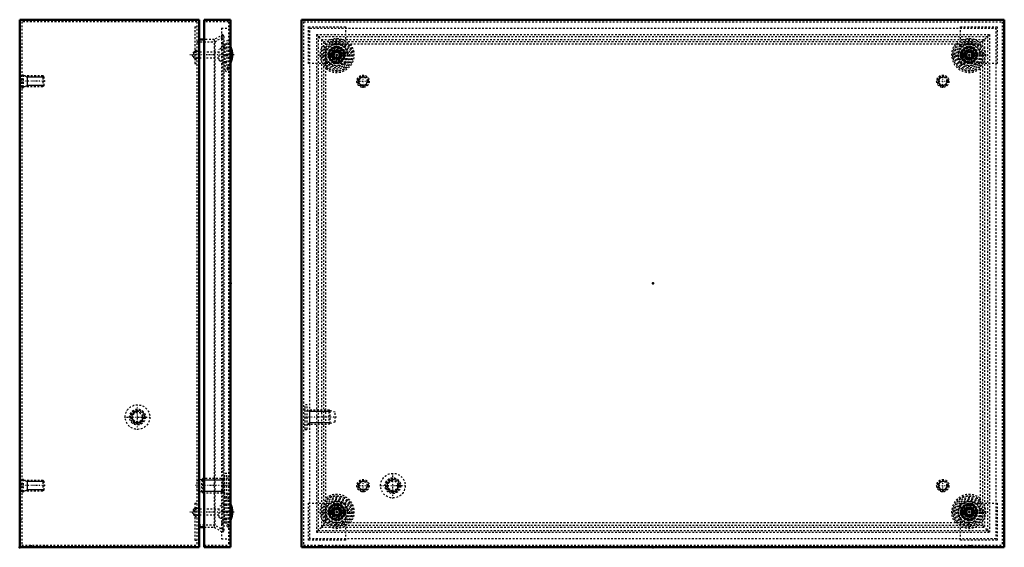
# Model space of a CAD drawing. Header units: millimetres. Extents: x -1 to 1231, y -1 to 890.
# Tile 2 of 2: x 670 to 1231, y 334 to 634. Entities that reach past the tile are written whole.
import ezdxf

# ---------------------------------------------------------------- set-up
doc = ezdxf.new("R2010")
doc.units = ezdxf.units.MM
doc.linetypes.add('Center', pattern=[1.5, 0.45, -0.5, 0.05, -0.5])
doc.linetypes.add('Dashed', pattern=[2, 1, -1])
for name, color, linetype, lineweight in [('2d ConnectionPoints', 7, 'Continuous', 50), ('AM_0', 7, 'Continuous', 50), ('AM_5', 3, 'Continuous', 25), ('AM_7', 7, 'Center', 25), ('AM_9', 6, 'Dashed', 25)]:
    doc.layers.add(name, color=color, linetype=linetype, lineweight=lineweight)

# ---------------------------------------------------------------- blocks, each defined once
blk = doc.blocks.new('19_STBXXXXXX_0__03_1_0_in_STB304012_0__1300')
at = {"layer": 'AM_0'}
blk.add_arc((779.29, 354.35), 11.91, 337.5869, 22.4131, dxfattribs=at)
at = {"layer": 'AM_7'}
blk.add_line((792.35, 354.35), (767.14, 354.35), dxfattribs=at)
at = {"layer": 'AM_9'}
for p, q in [((786.8, 359.06), (783.8, 357.39)), ((786.8, 349.64), (786.8, 359.06)), ((790.3, 361.75), (788.3, 361)), ((790.3, 360.54), (789.8, 360.35)), ((789.8, 348.35), (789.8, 360.35)), ((790.1, 359.35), (789.8, 359.35)), ((790.1, 349.35), (790.1, 359.35)), ((769.3, 356.1), (768.29, 354.35)), ((768.29, 354.35), (769.3, 352.6)), ((772.59, 356.1), (769.3, 356.1)), ((769.3, 352.6), (769.3, 356.1)), ((772.59, 352.6), (772.59, 356.1)), ((783.8, 355.95), (772.59, 355.95)), ((783.8, 351.31), (783.8, 357.39)), ((788.3, 358.1), (786.8, 358.1)), ((769.3, 352.6), (772.59, 352.6)), ((772.59, 352.75), (783.8, 352.75)), ((783.8, 351.31), (786.8, 349.64)), ((786.8, 350.6), (788.3, 350.6)), ((788.3, 347.7), (790.3, 346.95)), ((789.8, 349.35), (790.1, 349.35)), ((789.8, 348.35), (790.3, 348.16))]:
    blk.add_line(p, q, dxfattribs=at)
for start, end in [(22.4131, 24.814), (335.186, 337.5869)]:
    blk.add_arc((779.29, 354.35), 11.91, start, end, dxfattribs=at)
blk = doc.blocks.new('20_STBXXXXXX_0__03_2_0_in_STB304012_0__1300')
at = {"layer": 'AM_0'}
blk.add_arc((779.29, 614.35), 11.91, 337.5869, 22.4131, dxfattribs=at)
at = {"layer": 'AM_7'}
blk.add_line((792.35, 614.35), (767.14, 614.35), dxfattribs=at)
at = {"layer": 'AM_9'}
for p, q in [((786.8, 619.06), (783.8, 617.39)), ((783.8, 611.31), (783.8, 617.39)), ((786.8, 609.64), (786.8, 619.06)), ((788.3, 618.1), (786.8, 618.1)), ((790.3, 621.75), (788.3, 621)), ((790.3, 620.54), (789.8, 620.35)), ((789.8, 608.35), (789.8, 620.35)), ((790.1, 619.35), (789.8, 619.35)), ((790.1, 609.35), (790.1, 619.35)), ((769.3, 616.1), (768.29, 614.35)), ((768.29, 614.35), (769.3, 612.6)), ((772.59, 616.1), (769.3, 616.1)), ((769.3, 612.6), (769.3, 616.1)), ((769.3, 612.6), (772.59, 612.6)), ((772.59, 612.6), (772.59, 616.1)), ((783.8, 615.95), (772.59, 615.95)), ((772.59, 612.75), (783.8, 612.75)), ((783.8, 611.31), (786.8, 609.64)), ((786.8, 610.6), (788.3, 610.6)), ((788.3, 607.7), (790.3, 606.95)), ((789.8, 609.35), (790.1, 609.35)), ((789.8, 608.35), (790.3, 608.16))]:
    blk.add_line(p, q, dxfattribs=at)
for start, end in [(22.4131, 24.814), (335.186, 337.5869)]:
    blk.add_arc((779.29, 614.35), 11.91, start, end, dxfattribs=at)
blk = doc.blocks.new('21_STB3040XX_0__02_0_in_STB304012_0__1300')
at = {"layer": 'AM_0'}
for p, q in [((775.3, 634.35), (775.3, 334.35)), ((775.3, 634.35), (790.3, 634.35)), ((790.3, 634.35), (790.3, 334.35)), ((775.3, 334.35), (790.3, 334.35))]:
    blk.add_line(p, q, dxfattribs=at)
at = {"layer": 'AM_5'}
for p, q in [((774, 372.58), (785.83, 372.58)), ((785.83, 373.35), (785.83, 365.35)), ((786.5, 373.02), (785.83, 372.58)), ((787, 373.35), (786.5, 373.02)), ((774, 366.12), (785.83, 366.12)), ((786.5, 365.68), (785.83, 366.12)), ((787, 365.35), (786.5, 365.68))]:
    blk.add_line(p, q, dxfattribs=at)
at = {"layer": 'AM_7'}
blk.add_line((790, 369.35), (770.31, 369.35), dxfattribs=at)
at = {"layer": 'AM_9'}
for p, q in [((789.1, 633.15), (775.3, 633.15)), ((785.1, 629.55), (789.1, 629.55)), ((785.1, 629.55), (785.1, 339.15)), ((789.1, 633.15), (789.1, 335.55)), ((790.3, 623.65), (788.3, 622.55)), ((788.3, 606.15), (788.3, 622.55)), ((785.1, 620.55), (789.1, 620.55)), ((787.1, 605.44), (787.1, 620.55)), ((788.3, 618.6), (787.1, 618.6)), ((787.1, 610.1), (788.3, 610.1)), ((789.1, 606.49), (787.1, 607.95)), ((787.1, 605.44), (789.1, 604.34)), ((788.3, 606.15), (790.3, 605.05)), ((787, 362.35), (787, 376.35)), ((788.2, 376.35), (787, 376.35)), ((788.2, 362.35), (788.2, 376.35)), ((774, 372.85), (771.2, 372.1)), ((771.2, 366.6), (771.2, 372.1)), ((774.5, 373.35), (774, 372.85)), ((774, 365.85), (774, 372.85)), ((787, 373.35), (774.5, 373.35)), ((774.5, 365.35), (774.5, 373.35)), ((789.1, 373.43), (788.2, 373.85)), ((771.2, 366.6), (774, 365.85)), ((774, 365.85), (774.5, 365.35)), ((774.5, 365.35), (787, 365.35)), ((789.1, 364.36), (787.1, 363.26)), ((788.2, 364.85), (789.1, 365.27)), ((787, 362.35), (788.2, 362.35)), ((787.1, 348.15), (787.1, 363.26)), ((787.1, 360.75), (789.1, 362.21)), ((790.3, 363.65), (788.3, 362.55)), ((788.3, 346.15), (788.3, 362.55)), ((788.3, 358.6), (787.1, 358.6)), ((785.1, 348.15), (789.1, 348.15)), ((787.1, 350.1), (788.3, 350.1)), ((788.3, 346.15), (790.3, 345.05)), ((785.1, 339.15), (789.1, 339.15)), ((775.3, 335.55), (789.1, 335.55))]:
    blk.add_line(p, q, dxfattribs=at)
blk = doc.blocks.new('22_STB304012_0__01_0_in_STB304012_0__1300')
at = {"layer": 'AM_0'}
for p, q in [((670.3, 634.35), (772.3, 634.35)), ((670.3, 634.35), (670.3, 334.35)), ((772.3, 634.35), (772.3, 334.35)), ((775.3, 623.05), (772.3, 623.05)), ((772.3, 345.65), (775.3, 345.65)), ((670.3, 334.35), (772.3, 334.35))]:
    blk.add_line(p, q, dxfattribs=at)
at = {"layer": 'AM_5'}
for p, q in [((673.15, 602.35), (674.4, 601.74)), ((674.4, 602.35), (674.4, 596.35)), ((684.15, 601.74), (674.4, 601.74)), ((673.15, 596.35), (674.4, 596.96)), ((684.15, 596.96), (674.4, 596.96)), ((673.15, 372.35), (674.4, 371.74)), ((674.4, 372.35), (674.4, 366.35)), ((684.15, 371.74), (674.4, 371.74)), ((673.15, 366.35), (674.4, 366.96)), ((684.15, 366.96), (674.4, 366.96))]:
    blk.add_line(p, q, dxfattribs=at)
blk.add_arc((737.3, 408.35), 3.23, 75, 15, dxfattribs=at)
at = {"layer": 'AM_7'}
for p, q in [((670.24, 614.35), (671.56, 614.35)), ((684.8, 599.35), (670.5, 599.35)), ((737.3, 401), (737.3, 415.7)), ((729.95, 408.35), (744.65, 408.35)), ((684.8, 369.35), (670.5, 369.35)), ((670.24, 354.35), (671.56, 354.35)), ((681.1, 334.29), (681.1, 335.61))]:
    blk.add_line(p, q, dxfattribs=at)
at = {"layer": 'AM_9'}
for p, q in [((771.1, 633.15), (671.5, 633.15)), ((671.5, 633.15), (671.5, 335.55)), ((769.9, 630.35), (771.1, 630.35)), ((769.9, 630.35), (769.9, 609.35)), ((771.1, 633.15), (771.1, 335.55)), ((781, 623.05), (775.3, 623.05)), ((785.9, 625.88), (781, 623.05)), ((781, 623.05), (781, 345.65)), ((781.32, 621.85), (786.5, 624.84)), ((786.5, 624.84), (785.9, 625.88)), ((785.9, 625.88), (785.9, 342.82)), ((786.5, 624.84), (786.5, 343.86)), ((671.5, 618.7), (670.3, 618.7)), ((769.9, 616.95), (771.1, 616.95)), ((769.9, 616.95), (771.1, 616.95)), ((769.9, 616.85), (771.1, 616.85)), ((771.1, 621.85), (781.32, 621.85)), ((781.32, 621.85), (781.32, 346.85)), ((769.9, 615.95), (771.1, 615.95)), ((769.9, 612.75), (771.1, 612.75)), ((769.9, 611.85), (771.1, 611.85)), ((769.9, 611.75), (771.1, 611.75)), ((769.9, 611.75), (771.1, 611.75)), ((670.3, 610), (671.5, 610)), ((769.9, 609.35), (771.1, 609.35)), ((671.55, 602.85), (671.5, 602.41)), ((671.55, 595.85), (671.55, 602.85)), ((672.35, 602.85), (671.55, 602.85)), ((672.35, 595.85), (672.35, 602.85)), ((683.54, 602.35), (672.35, 602.35)), ((684.15, 601.74), (683.54, 602.35)), ((683.54, 596.35), (683.54, 602.35)), ((684.15, 596.96), (684.15, 601.74)), ((671.5, 596.29), (671.55, 595.85)), ((671.55, 595.85), (672.35, 595.85)), ((672.35, 596.35), (683.54, 596.35)), ((683.54, 596.35), (684.15, 596.96)), ((671.55, 372.85), (671.5, 372.41)), ((671.55, 365.85), (671.55, 372.85)), ((672.35, 372.85), (671.55, 372.85)), ((672.35, 365.85), (672.35, 372.85)), ((683.54, 372.35), (672.35, 372.35)), ((683.54, 366.35), (683.54, 372.35)), ((684.15, 371.74), (683.54, 372.35)), ((684.15, 366.96), (684.15, 371.74)), ((671.5, 366.29), (671.55, 365.85)), ((671.55, 365.85), (672.35, 365.85)), ((672.35, 366.35), (683.54, 366.35)), ((683.54, 366.35), (684.15, 366.96)), ((671.5, 358.7), (670.3, 358.7)), ((769.9, 359.35), (769.9, 338.35)), ((769.9, 359.35), (771.1, 359.35)), ((769.9, 356.95), (771.1, 356.95)), ((769.9, 356.95), (771.1, 356.95)), ((769.9, 356.85), (771.1, 356.85)), ((769.9, 355.95), (771.1, 355.95)), ((670.3, 350), (671.5, 350)), ((769.9, 352.75), (771.1, 352.75)), ((769.9, 351.85), (771.1, 351.85)), ((769.9, 351.75), (771.1, 351.75)), ((769.9, 351.75), (771.1, 351.75)), ((781.32, 346.85), (771.1, 346.85)), ((775.3, 345.65), (781, 345.65)), ((781, 345.65), (785.9, 342.82)), ((786.5, 343.86), (781.32, 346.85)), ((785.9, 342.82), (786.5, 343.86)), ((769.9, 338.35), (771.1, 338.35)), ((671.5, 335.55), (771.1, 335.55)), ((676.75, 335.55), (676.75, 334.35)), ((685.45, 334.35), (685.45, 335.55))]:
    blk.add_line(p, q, dxfattribs=at)
for radius in [7, 4.5, 4.08, 4, 3.5, 2.75]:
    blk.add_circle((737.3, 408.35), radius, dxfattribs=at)
blk = doc.blocks.new('23_STBXXXXXX_0__03_1_0_in_STB304012_0__1300')
at = {"layer": 'AM_0'}
blk.add_circle((1210.65, 354.35), 1.75, dxfattribs=at)
at = {"layer": 'AM_9'}
for radius in [7.4, 6.65, 6.19, 6, 5, 4.71, 3.75, 3.04, 1.6]:
    blk.add_circle((1210.65, 354.35), radius, dxfattribs=at)
blk = doc.blocks.new('24_STBXXXXXX_0__03_2_0_in_STB304012_0__1300')
at = {"layer": 'AM_0'}
blk.add_circle((850.65, 354.35), 1.75, dxfattribs=at)
at = {"layer": 'AM_9'}
for radius in [7.4, 6.65, 6.19, 6, 5, 4.71, 3.75, 3.04, 1.6]:
    blk.add_circle((850.65, 354.35), radius, dxfattribs=at)
blk = doc.blocks.new('25_STBXXXXXX_0__03_3_0_in_STB304012_0__1300')
at = {"layer": 'AM_0'}
blk.add_circle((1210.65, 614.35), 1.75, dxfattribs=at)
at = {"layer": 'AM_9'}
for radius in [7.4, 6.65, 6.19, 6, 5, 4.71, 3.75, 3.04, 1.6]:
    blk.add_circle((1210.65, 614.35), radius, dxfattribs=at)
blk = doc.blocks.new('26_STBXXXXXX_0__03_4_0_in_STB304012_0__1300')
at = {"layer": 'AM_0'}
blk.add_circle((850.65, 614.35), 1.75, dxfattribs=at)
at = {"layer": 'AM_9'}
for radius in [7.4, 6.65, 6.19, 6, 5, 4.71, 3.75, 3.04, 1.6]:
    blk.add_circle((850.65, 614.35), radius, dxfattribs=at)
blk = doc.blocks.new('27_STB3040XX_0__02_0_in_STB304012_0__1300')
at = {"layer": 'AM_5'}
blk.add_arc((882.65, 369.35), 3.23, 75, 15, dxfattribs=at)
at = {"layer": 'AM_7'}
for p, q in [((850.65, 604.59), (850.65, 624.11)), ((1210.65, 604.59), (1210.65, 624.11)), ((840.89, 614.35), (860.41, 614.35)), ((1200.89, 614.35), (1220.41, 614.35)), ((882.65, 362), (882.65, 376.7)), ((875.3, 369.35), (890, 369.35)), ((850.65, 344.59), (850.65, 364.11)), ((1210.65, 344.59), (1210.65, 364.11)), ((840.89, 354.35), (860.41, 354.35)), ((1200.89, 354.35), (1220.41, 354.35))]:
    blk.add_line(p, q, dxfattribs=at)
at = {"layer": 'AM_9'}
for p, q in [((835.45, 629.55), (1225.85, 629.55)), ((835.45, 339.15), (835.45, 629.55)), ((1225.85, 629.55), (1225.85, 339.15)), ((844.45, 620.55), (1216.85, 620.55)), ((844.45, 348.15), (844.45, 620.55)), ((1216.85, 620.55), (1216.85, 348.15)), ((1216.85, 348.15), (844.45, 348.15)), ((1225.85, 339.15), (835.45, 339.15))]:
    blk.add_line(p, q, dxfattribs=at)
for centre, radius in [((850.65, 614.35), 9.3), ((850.65, 614.35), 8.2), ((1210.65, 614.35), 9.3), ((1210.65, 614.35), 8.2), ((850.65, 614.35), 4.25), ((1210.65, 614.35), 4.25), ((882.65, 369.35), 7), ((882.65, 369.35), 4.5), ((882.65, 369.35), 4.08), ((882.65, 369.35), 4), ((882.65, 369.35), 3.5), ((882.65, 369.35), 2.75), ((850.65, 354.35), 9.3), ((850.65, 354.35), 8.2), ((1210.65, 354.35), 9.3), ((1210.65, 354.35), 8.2), ((850.65, 354.35), 4.25), ((1210.65, 354.35), 4.25)]:
    blk.add_circle(centre, radius, dxfattribs=at)
for centre, radius, start, end in [((850.65, 614.35), 10.01, 231.7268, 38.2732), ((850.65, 614.35), 8.91, 225.902, 44.098), ((1210.65, 614.35), 10.01, 141.7268, 308.2732), ((1210.65, 614.35), 8.91, 135.902, 314.098), ((850.65, 354.35), 10.01, 321.7268, 128.2732), ((1210.65, 354.35), 10.01, 51.7268, 218.2732), ((850.65, 354.35), 8.91, 315.902, 134.098), ((1210.65, 354.35), 8.91, 45.902, 224.098)]:
    blk.add_arc(centre, radius, start, end, dxfattribs=at)
blk = doc.blocks.new('28_STB304012_0__01_0_in_STB304012_0__1300')
at = {"layer": 'AM_0'}
for p, q in [((830.65, 634.35), (1230.65, 634.35)), ((830.65, 634.35), (830.65, 334.35)), ((1230.65, 634.35), (1230.65, 334.35)), ((849.35, 616.85), (849.74, 616.95)), ((851.56, 616.95), (851.95, 616.85)), ((1209.35, 616.85), (1209.74, 616.95)), ((1211.56, 616.95), (1211.95, 616.85)), ((849.74, 611.75), (849.35, 611.85)), ((851.95, 611.85), (851.56, 611.75)), ((1209.74, 611.75), (1209.35, 611.85)), ((1211.95, 611.85), (1211.56, 611.75)), ((849.35, 356.85), (849.74, 356.95)), ((851.56, 356.95), (851.95, 356.85)), ((1209.35, 356.85), (1209.74, 356.95)), ((1211.56, 356.95), (1211.95, 356.85)), ((849.74, 351.75), (849.35, 351.85)), ((851.95, 351.85), (851.56, 351.75)), ((1209.74, 351.75), (1209.35, 351.85)), ((1211.95, 351.85), (1211.56, 351.75)), ((830.65, 334.35), (1230.65, 334.35))]:
    blk.add_line(p, q, dxfattribs=at)
for centre in [(850.65, 614.35), (1210.65, 614.35), (850.65, 354.35), (1210.65, 354.35)]:
    blk.add_circle(centre, 4.35, dxfattribs=at)
for centre, radius, start, end in [((850.61, 614.35), 2.8, 116.7643, 243.2345), ((848.47, 615.67), 1.8, 12.135, 45.295), ((852.83, 615.67), 1.8, 134.6496, 167.8167), ((850.69, 614.35), 2.8, 296.7643, 63.2334), ((1210.61, 614.35), 2.8, 116.7666, 243.2357), ((1208.47, 615.67), 1.8, 12.1833, 45.3504), ((1212.83, 615.67), 1.8, 134.705, 167.865), ((1210.69, 614.35), 2.8, 296.7655, 63.2357), ((848.47, 613.03), 1.8, 314.7049, 347.8646), ((852.83, 613.03), 1.8, 192.1824, 225.3502), ((1208.47, 613.03), 1.8, 314.6498, 347.8176), ((1212.83, 613.03), 1.8, 192.1354, 225.2951), ((850.61, 354.35), 2.8, 116.7655, 243.2357), ((848.47, 355.67), 1.8, 12.1354, 45.2951), ((852.83, 355.67), 1.8, 134.6498, 167.8176), ((850.69, 354.35), 2.8, 296.7666, 63.2357), ((1210.61, 354.35), 2.8, 116.7643, 243.2334), ((1208.47, 355.67), 1.8, 12.1824, 45.3502), ((1212.83, 355.67), 1.8, 134.7049, 167.8646), ((1210.69, 354.35), 2.8, 296.7643, 63.2345), ((848.47, 353.03), 1.8, 314.705, 347.865), ((852.83, 353.03), 1.8, 192.1833, 225.3504), ((1208.47, 353.03), 1.8, 314.6496, 347.8167), ((1212.83, 353.03), 1.8, 192.135, 225.295)]:
    blk.add_arc(centre, radius, start, end, dxfattribs=at)
at = {"layer": 'AM_5'}
for p, q in [((833.95, 412.35), (835.12, 411.58)), ((835.12, 412.35), (835.12, 404.35)), ((846.95, 411.58), (835.12, 411.58)), ((833.95, 404.35), (835.12, 405.12)), ((846.95, 405.12), (835.12, 405.12))]:
    blk.add_line(p, q, dxfattribs=at)
for centre in [(865.65, 599.35), (1195.65, 599.35), (865.65, 369.35), (1195.65, 369.35)]:
    blk.add_arc(centre, 2.39, 75, 15, dxfattribs=at)
at = {"layer": 'AM_7'}
for p, q in [((865.65, 595.68), (865.65, 603.03)), ((1195.65, 595.68), (1195.65, 603.03)), ((861.98, 599.35), (869.33, 599.35)), ((1191.98, 599.35), (1199.33, 599.35)), ((850.65, 408.35), (830.96, 408.35)), ((865.65, 365.68), (865.65, 373.03)), ((1195.65, 365.68), (1195.65, 373.03)), ((861.98, 369.35), (869.33, 369.35)), ((1191.98, 369.35), (1199.33, 369.35)), ((845.65, 334.29), (845.65, 335.61)), ((1215.65, 334.29), (1215.65, 335.61))]:
    blk.add_line(p, q, dxfattribs=at)
at = {"layer": 'AM_9'}
for p, q in [((831.85, 633.15), (831.85, 335.55)), ((831.85, 633.15), (1229.45, 633.15)), ((834.65, 609.35), (834.65, 630.35)), ((834.65, 630.35), (855.65, 630.35)), ((855.65, 630.35), (855.65, 609.35)), ((1205.65, 609.35), (1205.65, 630.35)), ((1205.65, 630.35), (1226.65, 630.35)), ((1226.65, 630.35), (1226.65, 609.35)), ((1229.45, 633.15), (1229.45, 335.55)), ((839.12, 625.88), (843.15, 621.85)), ((839.12, 625.88), (839.12, 342.82)), ((839.12, 625.88), (1222.18, 625.88)), ((840.16, 624.84), (840.16, 343.86)), ((840.16, 624.84), (1221.14, 624.84)), ((841.95, 623.05), (841.95, 345.65)), ((841.95, 623.05), (1219.35, 623.05)), ((1218.15, 621.85), (1222.18, 625.88)), ((1219.35, 623.05), (1219.35, 345.65)), ((1221.14, 624.84), (1221.14, 343.86)), ((1222.18, 625.88), (1222.18, 342.82)), ((843.15, 621.85), (843.15, 346.85)), ((1218.15, 621.85), (843.15, 621.85)), ((1218.15, 621.85), (1218.15, 346.85)), ((850.25, 615.95), (851.05, 615.95)), ((851.05, 612.75), (850.25, 612.75)), ((1210.25, 615.95), (1211.05, 615.95)), ((1211.05, 612.75), (1210.25, 612.75)), ((855.65, 609.35), (834.65, 609.35)), ((1226.65, 609.35), (1205.65, 609.35)), ((832.75, 401.35), (832.75, 415.35)), ((833.95, 415.35), (832.75, 415.35)), ((833.95, 401.35), (833.95, 415.35)), ((832.75, 412.85), (831.85, 412.43)), ((846.45, 412.35), (833.95, 412.35)), ((846.95, 411.85), (846.45, 412.35)), ((846.45, 404.35), (846.45, 412.35)), ((849.75, 411.1), (846.95, 411.85)), ((846.95, 404.85), (846.95, 411.85)), ((849.75, 405.6), (849.75, 411.1)), ((831.85, 404.27), (832.75, 403.85)), ((833.95, 404.35), (846.45, 404.35)), ((846.45, 404.35), (846.95, 404.85)), ((846.95, 404.85), (849.75, 405.6)), ((832.75, 401.35), (833.95, 401.35)), ((834.65, 338.35), (834.65, 359.35)), ((834.65, 359.35), (855.65, 359.35)), ((855.65, 359.35), (855.65, 338.35)), ((1205.65, 359.35), (1226.65, 359.35)), ((1205.65, 338.35), (1205.65, 359.35)), ((1226.65, 359.35), (1226.65, 338.35)), ((850.25, 355.95), (851.05, 355.95)), ((1210.25, 355.95), (1211.05, 355.95)), ((851.05, 352.75), (850.25, 352.75)), ((1211.05, 352.75), (1210.25, 352.75)), ((843.15, 346.85), (839.12, 342.82)), ((839.12, 342.82), (1222.18, 342.82)), ((840.16, 343.86), (1221.14, 343.86)), ((841.95, 345.65), (1219.35, 345.65)), ((843.15, 346.85), (1218.15, 346.85)), ((1222.18, 342.82), (1218.15, 346.85)), ((855.65, 338.35), (834.65, 338.35)), ((1226.65, 338.35), (1205.65, 338.35)), ((831.85, 335.55), (1229.45, 335.55)), ((841.3, 335.55), (841.3, 334.35)), ((850, 334.35), (850, 335.55)), ((1211.3, 335.55), (1211.3, 334.35)), ((1220, 334.35), (1220, 335.55))]:
    blk.add_line(p, q, dxfattribs=at)
for centre, radius in [((865.65, 599.35), 3.5), ((865.65, 599.35), 3.06), ((865.65, 599.35), 3), ((865.65, 599.35), 2.39), ((1195.65, 599.35), 3.5), ((1195.65, 599.35), 3.06), ((1195.65, 599.35), 3), ((1195.65, 599.35), 2.39), ((865.65, 369.35), 3.5), ((865.65, 369.35), 3.06), ((865.65, 369.35), 3), ((865.65, 369.35), 2.39), ((1195.65, 369.35), 3.5), ((1195.65, 369.35), 3.06), ((1195.65, 369.35), 3), ((1195.65, 369.35), 2.39)]:
    blk.add_circle(centre, radius, dxfattribs=at)
for centre, start, end in [((848.47, 615.67), 8.9217, 12.135), ((848.47, 613.03), 347.8646, 351.0779), ((852.83, 615.67), 167.8167, 171.0298), ((852.83, 613.03), 188.9692, 192.1824), ((1208.47, 615.67), 8.9702, 12.1833), ((1208.47, 613.03), 347.8176, 351.0308), ((1212.83, 615.67), 167.865, 171.0783), ((1212.83, 613.03), 188.9221, 192.1354), ((848.47, 355.67), 8.9221, 12.1354), ((852.83, 355.67), 167.8176, 171.0308), ((1208.47, 355.67), 8.9692, 12.1824), ((1212.83, 355.67), 167.8646, 171.0779), ((848.47, 353.03), 347.865, 351.0783), ((852.83, 353.03), 188.9702, 192.1833), ((1208.47, 353.03), 347.8167, 351.0298), ((1212.83, 353.03), 188.9217, 192.135)]:
    blk.add_arc(centre, 1.8, start, end, dxfattribs=at)

msp = doc.modelspace()

# ---------------------------------------------------------------- linework, layer by layer
at = {"layer": '2d ConnectionPoints'}
for p in [(788.3, 614.35), (850.65, 614.35), (850.65, 614.35), (1210.65, 614.35), (1210.65, 614.35), (790.3, 484.35), (1030.65, 484.35), (1030.65, 484.35), (788.3, 354.35), (850.65, 354.35), (850.65, 354.35), (1210.65, 354.35), (670.3, 334.35), (1030.65, 334.35)]:
    msp.add_point(p, dxfattribs=at)

# ---------------------------------------------------------------- block references
for name in ['22_STB304012_0__01_0_in_STB304012_0__1300', '21_STB3040XX_0__02_0_in_STB304012_0__1300', '28_STB304012_0__01_0_in_STB304012_0__1300', '27_STB3040XX_0__02_0_in_STB304012_0__1300', '20_STBXXXXXX_0__03_2_0_in_STB304012_0__1300', '26_STBXXXXXX_0__03_4_0_in_STB304012_0__1300', '25_STBXXXXXX_0__03_3_0_in_STB304012_0__1300', '19_STBXXXXXX_0__03_1_0_in_STB304012_0__1300', '24_STBXXXXXX_0__03_2_0_in_STB304012_0__1300', '23_STBXXXXXX_0__03_1_0_in_STB304012_0__1300']:
    msp.add_blockref(name, (0, 0))

doc.saveas('drawing.dxf')
